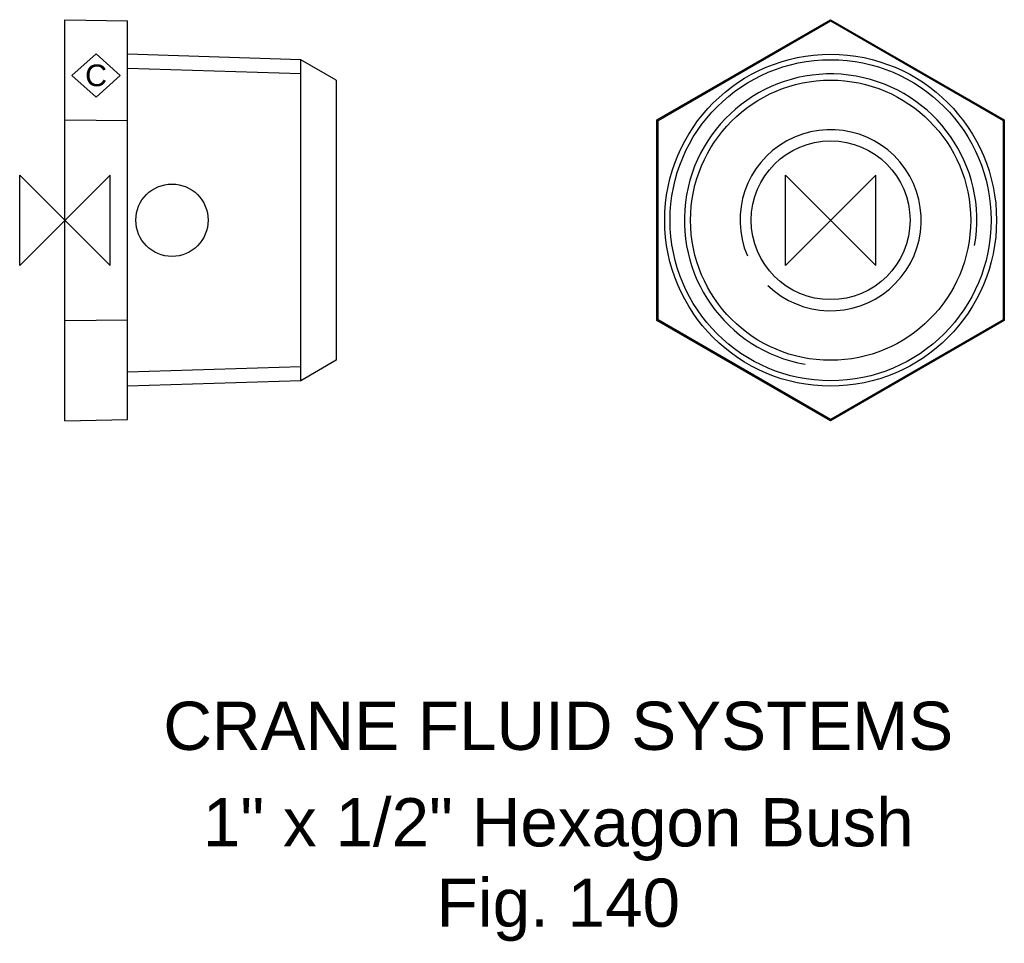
# Model space of a CAD drawing. Extents: x -5 to 97, y -75 to 21.
import ezdxf

# ---------------------------------------------------------------- set-up
doc = ezdxf.new("R2010")
doc.units = 0
doc.header["$MEASUREMENT"] = 0
doc.layers.get('0').update_dxf_attribs({"linetype": 'CONTINUOUS'})
for name, color, linetype in [('DETAIL', 2, 'CONTINUOUS'), ('ORIGIN', 6, 'CONTINUOUS'), ('SYMBOL', 3, 'CONTINUOUS')]:
    doc.layers.add(name, color=color, linetype=linetype)
doc.layers.add('TEXT', color=7, linetype='CONTINUOUS', lineweight=13)
doc.styles.add('fastrack', font='ARIAL.TTF')

# ---------------------------------------------------------------- blocks, each defined once
blk = doc.blocks.new('ZPO')
at = {"layer": 'ORIGIN'}
for p, q in [((-20, 20), (20, -20)), ((20, 20), (-20, -20)), ((-20, -20), (-20, 20)), ((20, -20), (20, 20))]:
    blk.add_line(p, q, dxfattribs=at)
blk = doc.blocks.new('C Symbol')
at = {"layer": 'SYMBOL'}
for p, q in [((-10, 0), (0, 9)), ((0, 9), (10, 0)), ((0, -9), (-10, 0)), ((10, 0), (0, -9))]:
    blk.add_line(p, q, dxfattribs=at)
at = {"layer": 'SYMBOL', "insert": (0, 0), "char_height": 9, "attachment_point": 5, "style": 'fastrack'}
blk.add_mtext('C', dxfattribs=at)

msp = doc.modelspace()

# ---------------------------------------------------------------- linework, layer by layer
at = {"layer": 'DETAIL'}
for p, q in [((0, 10.39), (0, 20.78)), ((0, 20.78), (6.5, 20.65)), ((6.5, 10.33), (6.5, 20.65)), ((61.37, 10.39), (79.37, 20.78)), ((61.49, 10.33), (79.37, 20.65)), ((79.37, 20.78), (97.37, 10.39)), ((79.37, 20.78), (79.37, 20.65)), ((79.37, 20.65), (97.26, 10.33)), ((24.44, 16.64), (6.5, 17.2)), ((24.44, -16.64), (24.44, 16.64)), ((28.1, 14.52), (24.44, 16.64)), ((24.44, -16.64), (24.44, 16.64)), ((24.44, 15.16), (6.5, 15.72)), ((28.1, 14.52), (28.1, -14.52)), ((0, -10.39), (0, 10.39)), ((0, 10.39), (6.5, 10.33)), ((6.5, -10.33), (6.5, 10.33)), ((61.37, -10.39), (61.37, 10.39)), ((61.37, 10.39), (61.49, 10.33)), ((61.49, -10.33), (61.49, 10.33)), ((97.37, 10.39), (97.26, 10.33)), ((97.26, 10.33), (97.26, -10.33)), ((97.37, 10.39), (97.37, -10.39)), ((0, -10.39), (6.5, -10.33)), ((0, -20.78), (0, -10.39)), ((6.5, -20.65), (6.5, -10.33)), ((61.37, -10.39), (61.49, -10.33)), ((79.37, -20.78), (61.37, -10.39)), ((79.37, -20.65), (61.49, -10.33)), ((97.26, -10.33), (79.37, -20.65)), ((97.37, -10.39), (79.37, -20.78)), ((97.37, -10.39), (97.26, -10.33)), ((6.5, -15.72), (24.44, -15.16)), ((28.1, -14.52), (24.44, -16.64)), ((24.44, -16.64), (6.5, -17.2)), ((0, -20.78), (6.5, -20.65)), ((79.37, -20.78), (79.37, -20.65))]:
    msp.add_line(p, q, dxfattribs=at)
for radius in [17.2, 16.64, 14.52, 8.23]:
    msp.add_circle((79.37, 0), radius, dxfattribs=at)
at = {"layer": 'DETAIL', "ltscale": 25.583408}
msp.add_arc((79.37, 0), 15.16, 350, 260, dxfattribs=at)
at = {"layer": 'DETAIL'}
msp.add_arc((79.37, 0), 9.39, 226.1503, 203.1843, dxfattribs=at)
at = {"layer": 'ORIGIN'}
msp.add_circle((11.1, 0), 3.75, dxfattribs=at)

# ---------------------------------------------------------------- block references
at = {"xscale": 0.25, "yscale": 0.25, "zscale": 0.25}
msp.add_blockref('C Symbol', (3.23, 15), dxfattribs=at)
at = {"layer": 'ORIGIN', "xscale": 0.234375, "yscale": 0.234375, "zscale": 0.234375}
for p in [(0, 0), (79.37, 0)]:
    msp.add_blockref('ZPO', p, dxfattribs=at)

# ---------------------------------------------------------------- texts
at = {"layer": 'TEXT', "char_height": 5, "attachment_point": 2, "style": 'fastrack'}
for s, insert in [('CRANE FLUID SYSTEMS', (51.14, -49.9)), ('\\A1;1" x 1/2" Hexagon Bush\\PFig. 140', (51.14, -59.9))]:
    msp.add_mtext(s, dxfattribs=dict(at, insert=insert))

doc.saveas('drawing.dxf')
